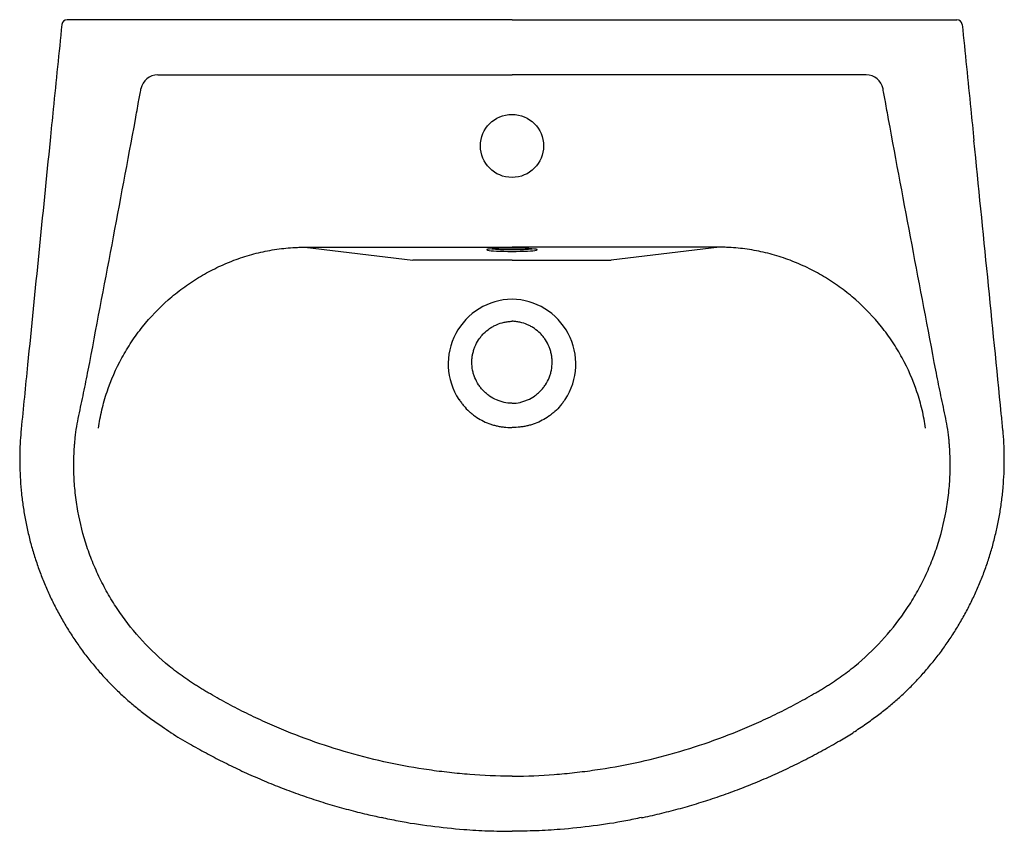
# Model space of a CAD drawing. Header units: millimetres. Extents: x 4023.062 to 4023.608, y 2276.699 to 2277.149.
import ezdxf

# ---------------------------------------------------------------- set-up
doc = ezdxf.new("R2010")
doc.units = ezdxf.units.MM
doc.layers.add('SANINDUSA', color=3, linetype='Continuous')

msp = doc.modelspace()

# ---------------------------------------------------------------- linework, layer by layer
at = {"layer": 'SANINDUSA'}
for p, q in [((4023.3349567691, 2277.148962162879), (4023.090316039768, 2277.148962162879)), ((4023.3349567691, 2277.148962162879), (4023.579597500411, 2277.148962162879)), ((4023.138530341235, 2277.118430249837), (4023.3349567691, 2277.118430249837)), ((4023.531383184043, 2277.118430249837), (4023.3349567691, 2277.118430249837)), ((4023.21998920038, 2277.02277111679), (4023.279911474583, 2277.015662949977)), ((4023.21998920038, 2277.02277111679), (4023.3349567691, 2277.02277111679)), ((4023.449924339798, 2277.02277111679), (4023.3349567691, 2277.02277111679)), ((4023.449924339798, 2277.02277111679), (4023.390002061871, 2277.015662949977)), ((4023.3349567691, 2277.015662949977), (4023.279911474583, 2277.015662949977)), ((4023.3349567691, 2277.015662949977), (4023.390002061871, 2277.015662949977)), ((4023.09276646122, 2276.917160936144), (4023.092766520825, 2276.917160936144)), ((4023.577147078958, 2276.917160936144), (4023.577147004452, 2276.917160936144))]:
    msp.add_line(p, q, dxfattribs=at)
msp.add_circle((4023.334956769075, 2277.07896215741), 0.0175, dxfattribs=at)
for centre, radius, start, end in [((4023.088305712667, 2277.14596219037), 0.002999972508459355, 89.99978142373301, 174.1890971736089), ((4023.581607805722, 2277.145962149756), 0.00300001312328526, 5.811603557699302, 89.9998024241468), ((4023.138530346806, 2277.108962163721), 0.009468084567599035, 90, 169.5649261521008), ((4023.531383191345, 2277.108962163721), 0.009468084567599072, 10.43507384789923, 90)]:
    msp.add_arc(centre, radius, start, end, dxfattribs=at)
for centre, major_axis, ratio, start_param, end_param in [((4023.335456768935, 2277.021370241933), (0.01450000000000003, -2.056637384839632e-09), 0.06255009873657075, 3.027352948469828, 3.405197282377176), ((4023.335456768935, 2277.021370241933), (0.01450000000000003, -2.056637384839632e-09), 0.06255009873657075, 1.605285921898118, 3.027352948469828), ((4023.335456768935, 2277.021370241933), (0.01450000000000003, -2.056637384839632e-09), 0.06255009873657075, 3.405197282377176, 4.677899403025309), ((4023.335456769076, 2277.022368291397), (0.01349999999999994, -2.057879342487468e-09), 0.06718343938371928, 3.671132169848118, 4.675343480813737), ((4023.334456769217, 2277.021370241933), (0.01449999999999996, 2.05663752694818e-09), 0.06255009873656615, 0.1165095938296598, 1.536306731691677), ((4023.334456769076, 2277.022368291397), (0.01350000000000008, 2.057879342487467e-09), 0.06718343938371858, 4.749434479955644, 5.753645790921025), ((4023.334456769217, 2277.021370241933), (0.01449999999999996, 2.05663752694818e-09), 0.06255009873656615, 4.746878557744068, 6.023273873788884), ((4023.334456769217, 2277.021370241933), (0.01449999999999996, 2.05663752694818e-09), 0.06255009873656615, 6.023273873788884, 6.399694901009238), ((4023.335456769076, 2276.95808578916), (-5.897504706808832e-15, 0.03588419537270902), 0.9996175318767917, 0.01393949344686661, 2.152733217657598), ((4023.334456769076, 2276.95808578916), (5.968558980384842e-15, 0.03588419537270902), 0.9996175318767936, 4.130452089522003, 6.269245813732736)]:
    msp.add_ellipse(centre, major_axis=major_axis, ratio=ratio, start_param=start_param, end_param=end_param, dxfattribs=at)
for points, knots in [([(4023.090316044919, 2277.148962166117), (4023.09018345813, 2277.148962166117), (4023.090053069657, 2277.148962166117), (4023.089796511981, 2277.148962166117), (4023.089669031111, 2277.148962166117), (4023.089425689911, 2277.148962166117), (4023.089310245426, 2277.148962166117), (4023.089091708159, 2277.148962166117), (4023.088988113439, 2277.148962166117), (4023.088802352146, 2277.148962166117), (4023.088718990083, 2277.148962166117), (4023.088571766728, 2277.148962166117), (4023.088509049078, 2277.148962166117), (4023.088358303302, 2277.148962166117), (4023.08830510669, 2277.148962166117), (4023.088305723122, 2277.148962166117)], [0, 0, 0, 0, 0.1250000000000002, 0.1250000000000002, 0.2500000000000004, 0.2500000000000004, 0.3750000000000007, 0.3750000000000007, 0.5000000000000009, 0.5000000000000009, 0.6250000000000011, 0.6250000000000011, 0.750000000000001, 0.750000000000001, 1, 1, 1, 1]), ([(4023.579597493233, 2277.148962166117), (4023.579730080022, 2277.148962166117), (4023.579860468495, 2277.148962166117), (4023.580117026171, 2277.148962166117), (4023.580244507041, 2277.148962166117), (4023.58048784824, 2277.148962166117), (4023.580603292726, 2277.148962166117), (4023.580821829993, 2277.148962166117), (4023.580925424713, 2277.148962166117), (4023.581111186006, 2277.148962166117), (4023.581194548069, 2277.148962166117), (4023.581341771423, 2277.148962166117), (4023.581404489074, 2277.148962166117), (4023.581555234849, 2277.148962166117), (4023.581608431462, 2277.148962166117), (4023.58160781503, 2277.148962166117)], [0, 0, 0, 0, 0.1249999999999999, 0.1249999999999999, 0.2499999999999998, 0.2499999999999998, 0.3749999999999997, 0.3749999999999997, 0.4999999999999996, 0.4999999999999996, 0.6249999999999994, 0.6249999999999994, 0.7499999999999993, 0.7499999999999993, 1, 1, 1, 1]), ([(4023.085321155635, 2277.146265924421), (4023.083730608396, 2277.1306314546), (4023.081547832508, 2277.109175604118), (4023.079393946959, 2277.087716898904), (4023.078809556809, 2277.081894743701)], [0, 0, 0, 0, 0.7286809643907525, 1, 1, 1, 1]), ([(4023.584592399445, 2277.146265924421), (4023.58618293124, 2277.130631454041), (4023.588365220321, 2277.109180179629), (4023.590518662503, 2277.08772605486), (4023.591102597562, 2277.081908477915)], [0, 0, 0, 0, 0.7288364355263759, 1, 1, 1, 1]), ([(4023.126152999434, 2277.093688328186), (4023.126739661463, 2277.096969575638), (4023.127329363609, 2277.100250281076), (4023.127922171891, 2277.10353042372), (4023.128352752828, 2277.10591292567), (4023.128784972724, 2277.108295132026), (4023.129218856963, 2277.110677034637)], [6.938893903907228e-18, 6.938893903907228e-18, 6.938893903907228e-18, 6.938893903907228e-18, 0.01000000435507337, 0.01000000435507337, 0.01000000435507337, 0.01726341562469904, 0.01726341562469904, 0.01726341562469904, 0.01726341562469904]), ([(4023.543760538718, 2277.093688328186), (4023.543173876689, 2277.096969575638), (4023.542584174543, 2277.100250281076), (4023.54199136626, 2277.10353042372), (4023.541560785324, 2277.10591292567), (4023.541128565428, 2277.108295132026), (4023.540694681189, 2277.110677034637)], [6.938893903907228e-18, 6.938893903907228e-18, 6.938893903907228e-18, 6.938893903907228e-18, 0.01000000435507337, 0.01000000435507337, 0.01000000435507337, 0.01726341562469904, 0.01726341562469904, 0.01726341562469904, 0.01726341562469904]), ([(4023.099946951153, 2276.954599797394), (4023.104368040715, 2276.977771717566), (4023.108773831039, 2277.000946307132), (4023.117522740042, 2277.047306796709), (4023.121865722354, 2277.070492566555), (4023.126152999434, 2277.093688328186)], [0, 0, 0, 0, 0.5000000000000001, 0.5000000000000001, 1, 1, 1, 1]), ([(4023.569966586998, 2276.954599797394), (4023.565545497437, 2276.977771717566), (4023.561139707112, 2277.000946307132), (4023.55239079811, 2277.047306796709), (4023.548047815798, 2277.070492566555), (4023.543760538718, 2277.093688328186)], [0, 0, 0, 0, 0.5000000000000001, 0.5000000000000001, 1, 1, 1, 1]), ([(4023.078816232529, 2277.081892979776), (4023.074638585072, 2277.040455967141), (4023.069259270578, 2276.987099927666), (4023.063977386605, 2276.93373417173), (4023.062797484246, 2276.921812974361)], [0, 0, 0, 0, 0.7766133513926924, 1, 1, 1, 1]), ([(4023.60711922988, 2276.921813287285), (4023.606834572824, 2276.924687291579), (4023.60154852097, 2276.978057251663), (4023.596185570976, 2277.03141955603), (4023.591111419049, 2277.081908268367)], [0, 0, 0, 0, 0.05385059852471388, 1, 1, 1, 1]), ([(4023.105584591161, 2276.922363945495), (4023.106079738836, 2276.925810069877), (4023.106731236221, 2276.929224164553), (4023.107939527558, 2276.934297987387), (4023.10838175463, 2276.935984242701), (4023.109337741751, 2276.939321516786), (4023.109851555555, 2276.940973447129), (4023.112595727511, 2276.949151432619), (4023.115347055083, 2276.955434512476), (4023.120286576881, 2276.964480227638), (4023.122069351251, 2276.967431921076), (4023.124952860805, 2276.971761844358), (4023.125951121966, 2276.973191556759), (4023.127999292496, 2276.9759916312), (4023.129050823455, 2276.977364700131), (4023.134443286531, 2276.984097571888), (4023.139185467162, 2276.989063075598), (4023.146934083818, 2276.995886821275), (4023.149623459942, 2276.998056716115), (4023.153822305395, 2277.001149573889), (4023.155244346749, 2277.002149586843), (4023.158118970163, 2277.00407873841), (4023.159573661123, 2277.005009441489), (4023.163989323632, 2277.007701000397), (4023.167001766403, 2277.009361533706), (4023.173163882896, 2277.012415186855), (4023.176313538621, 2277.013808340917), (4023.181143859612, 2277.015691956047), (4023.182771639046, 2277.016285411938), (4023.186063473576, 2277.017401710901), (4023.187720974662, 2277.017922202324), (4023.1927055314, 2277.019364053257), (4023.196053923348, 2277.020169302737), (4023.202801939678, 2277.021465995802), (4023.20620156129, 2277.021957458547), (4023.211341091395, 2277.022450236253), (4023.213060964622, 2277.022573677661), (4023.215651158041, 2277.022695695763), (4023.216516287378, 2277.022725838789), (4023.217816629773, 2277.022754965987), (4023.218250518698, 2277.022761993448), (4023.219119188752, 2277.022770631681), (4023.219555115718, 2277.022772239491), (4023.219989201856, 2277.022771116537)], [0, 0, 0, 0, 0.06249999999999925, 0.06249999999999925, 0.09374999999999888, 0.09374999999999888, 0.1249999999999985, 0.1249999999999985, 0.2499999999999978, 0.2499999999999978, 0.3124999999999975, 0.3124999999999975, 0.3437499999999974, 0.3437499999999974, 0.3749999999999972, 0.3749999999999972, 0.4999999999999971, 0.4999999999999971, 0.5624999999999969, 0.5624999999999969, 0.593749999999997, 0.593749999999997, 0.624999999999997, 0.624999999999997, 0.6874999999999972, 0.6874999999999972, 0.7499999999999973, 0.7499999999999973, 0.7812499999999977, 0.7812499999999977, 0.8124999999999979, 0.8124999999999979, 0.8749999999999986, 0.8749999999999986, 0.9374999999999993, 0.9374999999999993, 0.9687499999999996, 0.9687499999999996, 0.9843749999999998, 0.9843749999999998, 0.9921874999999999, 0.9921874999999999, 1, 1, 1, 1]), ([(4023.564328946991, 2276.922363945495), (4023.563833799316, 2276.925810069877), (4023.563182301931, 2276.929224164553), (4023.561974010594, 2276.934297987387), (4023.561531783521, 2276.935984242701), (4023.5605757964, 2276.939321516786), (4023.560061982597, 2276.940973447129), (4023.557317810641, 2276.949151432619), (4023.554566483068, 2276.955434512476), (4023.54962696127, 2276.964480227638), (4023.547844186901, 2276.967431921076), (4023.544960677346, 2276.971761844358), (4023.543962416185, 2276.973191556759), (4023.541914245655, 2276.9759916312), (4023.540862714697, 2276.977364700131), (4023.535470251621, 2276.984097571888), (4023.530728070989, 2276.989063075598), (4023.522979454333, 2276.995886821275), (4023.52029007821, 2276.998056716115), (4023.516091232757, 2277.001149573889), (4023.514669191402, 2277.002149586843), (4023.511794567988, 2277.00407873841), (4023.510339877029, 2277.005009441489), (4023.50592421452, 2277.007701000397), (4023.502911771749, 2277.009361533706), (4023.496749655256, 2277.012415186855), (4023.49359999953, 2277.013808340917), (4023.48876967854, 2277.015691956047), (4023.487141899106, 2277.016285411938), (4023.483850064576, 2277.017401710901), (4023.482192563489, 2277.017922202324), (4023.477208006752, 2277.019364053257), (4023.473859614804, 2277.020169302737), (4023.467111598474, 2277.021465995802), (4023.463711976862, 2277.021957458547), (4023.458572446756, 2277.022450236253), (4023.456852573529, 2277.022573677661), (4023.454262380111, 2277.022695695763), (4023.453397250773, 2277.022725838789), (4023.452096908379, 2277.022754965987), (4023.451663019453, 2277.022761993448), (4023.4507943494, 2277.022770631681), (4023.450358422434, 2277.022772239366), (4023.449924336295, 2277.022771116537)], [0, 0, 0, 0, 0.06249999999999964, 0.06249999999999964, 0.09374999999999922, 0.09374999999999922, 0.1249999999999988, 0.1249999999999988, 0.2499999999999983, 0.2499999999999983, 0.3124999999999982, 0.3124999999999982, 0.3437499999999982, 0.3437499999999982, 0.3749999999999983, 0.3749999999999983, 0.4999999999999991, 0.4999999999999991, 0.5624999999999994, 0.5624999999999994, 0.5937499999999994, 0.5937499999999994, 0.6249999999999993, 0.6249999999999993, 0.6874999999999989, 0.6874999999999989, 0.7499999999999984, 0.7499999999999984, 0.7812499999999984, 0.7812499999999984, 0.8124999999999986, 0.8124999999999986, 0.874999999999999, 0.874999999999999, 0.9374999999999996, 0.9374999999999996, 0.9687499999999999, 0.9687499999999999, 0.984375, 0.984375, 0.9921875, 0.9921875, 1, 1, 1, 1]), ([(4023.334880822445, 2276.936219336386), (4023.333406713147, 2276.936256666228), (4023.331953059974, 2276.936435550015), (4023.330161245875, 2276.936833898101), (4023.3298041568, 2276.936922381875), (4023.329092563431, 2276.937117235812), (4023.328737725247, 2276.937223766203), (4023.327687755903, 2276.937567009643), (4023.327003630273, 2276.937828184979), (4023.324997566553, 2276.938706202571), (4023.323721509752, 2276.939416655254), (4023.322205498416, 2276.940466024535), (4023.32190606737, 2276.940684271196), (4023.321321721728, 2276.941132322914), (4023.321035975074, 2276.941362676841), (4023.320197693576, 2276.942072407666), (4023.319130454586, 2276.943068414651), (4023.318162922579, 2276.944162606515), (4023.317475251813, 2276.945020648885), (4023.317252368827, 2276.945312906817), (4023.316819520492, 2276.945910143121), (4023.316609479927, 2276.946215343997), (4023.315603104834, 2276.947756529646), (4023.314927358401, 2276.949050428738), (4023.314103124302, 2276.951080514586), (4023.313860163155, 2276.951772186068), (4023.313439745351, 2276.953186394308), (4023.31326383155, 2276.953904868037), (4023.312844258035, 2276.95606540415), (4023.312704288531, 2276.957523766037), (4023.312708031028, 2276.959738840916), (4023.312745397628, 2276.960476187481), (4023.312889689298, 2276.961932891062), (4023.312996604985, 2276.962654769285), (4023.313279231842, 2276.964085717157), (4023.31345494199, 2276.964794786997), (4023.313876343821, 2276.966199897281), (4023.314123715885, 2276.96689964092), (4023.31495988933, 2276.968942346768), (4023.315641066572, 2276.970233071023), (4023.316844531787, 2276.972064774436), (4023.317276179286, 2276.972657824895), (4023.318202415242, 2276.97380776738), (4023.31869297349, 2276.974359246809), (4023.32022930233, 2276.975927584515), (4023.321345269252, 2276.97686682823), (4023.323157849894, 2276.978115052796), (4023.323788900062, 2276.978505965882), (4023.325075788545, 2276.979218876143), (4023.325732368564, 2276.979541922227), (4023.32774057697, 2276.980413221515), (4023.329130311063, 2276.980864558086), (4023.331294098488, 2276.981340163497), (4023.332022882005, 2276.981463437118), (4023.333484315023, 2276.981638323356), (4023.33421869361, 2276.981690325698), (4023.334956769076, 2276.981706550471)], [0, 0, 0, 0, 0.06250000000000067, 0.06250000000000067, 0.07812500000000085, 0.07812500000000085, 0.09375000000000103, 0.09375000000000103, 0.1250000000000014, 0.1250000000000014, 0.1875000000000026, 0.1875000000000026, 0.2031250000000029, 0.2031250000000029, 0.2187500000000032, 0.2187500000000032, 0.2500000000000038, 0.2812500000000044, 0.2812500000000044, 0.2968750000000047, 0.2968750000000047, 0.3125000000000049, 0.3125000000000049, 0.3750000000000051, 0.3750000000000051, 0.4062500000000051, 0.4062500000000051, 0.4375000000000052, 0.4375000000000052, 0.5000000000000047, 0.5000000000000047, 0.5312500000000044, 0.5312500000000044, 0.5625000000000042, 0.5625000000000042, 0.593750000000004, 0.593750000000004, 0.6250000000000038, 0.6250000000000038, 0.6875000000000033, 0.6875000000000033, 0.7187500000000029, 0.7187500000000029, 0.7500000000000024, 0.7500000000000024, 0.8125000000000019, 0.8125000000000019, 0.8437500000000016, 0.8437500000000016, 0.8750000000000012, 0.8750000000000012, 0.9375000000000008, 0.9375000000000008, 0.9687500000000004, 0.9687500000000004, 1, 1, 1, 1]), ([(4023.335032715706, 2276.936219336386), (4023.336506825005, 2276.936256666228), (4023.337960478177, 2276.936435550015), (4023.339752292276, 2276.936833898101), (4023.340109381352, 2276.936922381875), (4023.34082097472, 2276.937117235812), (4023.341175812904, 2276.937223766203), (4023.342225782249, 2276.937567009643), (4023.342909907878, 2276.937828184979), (4023.344915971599, 2276.938706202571), (4023.3461920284, 2276.939416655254), (4023.347708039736, 2276.940466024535), (4023.348007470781, 2276.940684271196), (4023.348591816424, 2276.941132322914), (4023.348877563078, 2276.941362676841), (4023.349715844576, 2276.942072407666), (4023.350783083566, 2276.943068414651), (4023.351750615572, 2276.944162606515), (4023.352438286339, 2276.945020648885), (4023.352661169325, 2276.945312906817), (4023.35309401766, 2276.945910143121), (4023.353304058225, 2276.946215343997), (4023.354310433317, 2276.947756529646), (4023.354986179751, 2276.949050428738), (4023.35581041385, 2276.951080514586), (4023.356053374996, 2276.951772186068), (4023.3564737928, 2276.953186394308), (4023.356649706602, 2276.953904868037), (4023.357069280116, 2276.95606540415), (4023.357209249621, 2276.957523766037), (4023.357205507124, 2276.959738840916), (4023.357168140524, 2276.960476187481), (4023.357023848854, 2276.961932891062), (4023.356916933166, 2276.962654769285), (4023.35663430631, 2276.964085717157), (4023.356458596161, 2276.964794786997), (4023.35603719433, 2276.966199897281), (4023.355789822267, 2276.96689964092), (4023.354953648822, 2276.968942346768), (4023.354272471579, 2276.970233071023), (4023.353069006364, 2276.972064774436), (4023.352637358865, 2276.972657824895), (4023.35171112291, 2276.97380776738), (4023.351220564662, 2276.974359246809), (4023.349684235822, 2276.975927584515), (4023.3485682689, 2276.97686682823), (4023.346755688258, 2276.978115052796), (4023.34612463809, 2276.978505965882), (4023.344837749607, 2276.979218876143), (4023.344181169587, 2276.979541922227), (4023.342172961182, 2276.980413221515), (4023.340783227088, 2276.980864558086), (4023.338619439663, 2276.981340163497), (4023.337890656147, 2276.981463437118), (4023.336429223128, 2276.981638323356), (4023.335694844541, 2276.981690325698), (4023.334956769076, 2276.981706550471)], [0, 0, 0, 0, 0.06250000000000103, 0.06250000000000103, 0.07812500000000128, 0.07812500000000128, 0.09375000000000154, 0.09375000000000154, 0.1250000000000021, 0.1250000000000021, 0.1875000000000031, 0.1875000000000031, 0.2031250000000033, 0.2031250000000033, 0.2187500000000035, 0.2187500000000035, 0.2500000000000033, 0.281250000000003, 0.281250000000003, 0.2968750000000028, 0.2968750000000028, 0.3125000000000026, 0.3125000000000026, 0.3750000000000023, 0.3750000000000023, 0.4062500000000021, 0.4062500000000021, 0.4375000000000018, 0.4375000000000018, 0.500000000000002, 0.500000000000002, 0.5312500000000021, 0.5312500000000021, 0.5625000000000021, 0.5625000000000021, 0.5937500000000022, 0.5937500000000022, 0.6250000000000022, 0.6250000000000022, 0.687500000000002, 0.687500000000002, 0.7187500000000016, 0.7187500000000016, 0.7500000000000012, 0.7500000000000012, 0.8125000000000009, 0.8125000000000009, 0.8437500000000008, 0.8437500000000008, 0.8750000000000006, 0.8750000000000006, 0.9375000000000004, 0.9375000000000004, 0.9687500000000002, 0.9687500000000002, 1, 1, 1, 1]), ([(4023.094735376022, 2276.929405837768), (4023.095664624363, 2276.933592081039), (4023.096559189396, 2276.937785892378), (4023.098293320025, 2276.94618475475), (4023.099132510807, 2276.950389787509), (4023.099946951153, 2276.954599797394)], [0, 0, 0, 0, 0.5, 0.5, 1, 1, 1, 1]), ([(4023.57517816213, 2276.929405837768), (4023.574248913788, 2276.933592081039), (4023.573354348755, 2276.937785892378), (4023.571620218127, 2276.94618475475), (4023.570781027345, 2276.950389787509), (4023.569966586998, 2276.954599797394)], [0, 0, 0, 0, 0.5000000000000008, 0.5000000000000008, 1, 1, 1, 1]), ([(4023.305490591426, 2276.938362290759), (4023.305510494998, 2276.938358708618), (4023.305530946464, 2276.938356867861), (4023.305551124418, 2276.938358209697), (4023.305567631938, 2276.938359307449), (4023.305584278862, 2276.938362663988), (4023.305599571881, 2276.938368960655), (4023.305606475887, 2276.938371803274), (4023.305613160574, 2276.93837525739), (4023.305619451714, 2276.93837927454)], [0, 0, 0, 0, 6.067056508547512e-05, 6.067056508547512e-05, 6.067056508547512e-05, 0.000110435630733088, 0.000110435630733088, 0.000110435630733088, 0.0001326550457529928, 0.0001326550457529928, 0.0001326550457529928, 0.0001326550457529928]), ([(4023.305619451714, 2276.93837927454), (4023.305628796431, 2276.938364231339), (4023.305638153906, 2276.938349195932), (4023.305647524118, 2276.938334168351), (4023.305647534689, 2276.938334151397), (4023.30564754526, 2276.938334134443), (4023.305647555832, 2276.938334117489)], [0, 0, 0, 0, 5.318323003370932e-05, 5.318323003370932e-05, 5.318323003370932e-05, 5.324323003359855e-05, 5.324323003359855e-05, 5.324323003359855e-05, 5.324323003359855e-05]), ([(4023.305647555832, 2276.938334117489), (4023.306031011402, 2276.937719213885), (4023.306437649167, 2276.937117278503), (4023.307286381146, 2276.935951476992), (4023.307729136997, 2276.935386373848), (4023.309110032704, 2276.933742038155), (4023.310100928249, 2276.93271390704), (4023.311686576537, 2276.931267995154), (4023.312231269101, 2276.93080167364), (4023.313353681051, 2276.929901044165), (4023.313933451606, 2276.929465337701), (4023.315707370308, 2276.928219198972), (4023.316932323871, 2276.927471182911), (4023.319464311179, 2276.926135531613), (4023.32077134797, 2276.925547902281), (4023.322794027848, 2276.924787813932), (4023.323480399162, 2276.924554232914), (4023.324863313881, 2276.924131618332), (4023.326256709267, 2276.92375312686), (4023.32767077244, 2276.923461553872), (4023.329095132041, 2276.923213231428), (4023.329812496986, 2276.92311079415), (4023.331964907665, 2276.9228698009), (4023.333405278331, 2276.922796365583), (4023.3348510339, 2276.922808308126)], [0, 0, 0, 0, 0.06250000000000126, 0.06250000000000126, 0.1250000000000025, 0.1250000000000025, 0.2500000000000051, 0.2500000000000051, 0.3125000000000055, 0.3125000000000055, 0.3750000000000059, 0.3750000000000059, 0.5000000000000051, 0.5000000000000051, 0.6250000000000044, 0.6250000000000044, 0.6875000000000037, 0.6875000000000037, 0.7500000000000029, 0.8125000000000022, 0.8125000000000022, 0.8750000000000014, 0.8750000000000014, 1, 1, 1, 1]), ([(4023.36426598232, 2276.938334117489), (4023.363882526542, 2276.937719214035), (4023.363475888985, 2276.937117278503), (4023.362627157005, 2276.935951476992), (4023.362184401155, 2276.935386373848), (4023.360803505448, 2276.933742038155), (4023.359812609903, 2276.93271390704), (4023.358226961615, 2276.931267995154), (4023.357682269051, 2276.93080167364), (4023.356559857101, 2276.929901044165), (4023.355980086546, 2276.929465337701), (4023.354206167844, 2276.928219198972), (4023.35298121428, 2276.927471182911), (4023.350449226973, 2276.926135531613), (4023.349142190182, 2276.925547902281), (4023.347119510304, 2276.924787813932), (4023.34643313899, 2276.924554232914), (4023.34505022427, 2276.924131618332), (4023.343656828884, 2276.92375312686), (4023.342242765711, 2276.923461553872), (4023.34081840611, 2276.923213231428), (4023.340101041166, 2276.92311079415), (4023.337948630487, 2276.9228698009), (4023.336508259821, 2276.922796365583), (4023.335062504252, 2276.922808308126)], [0, 0, 0, 0, 0.0625000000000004, 0.0625000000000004, 0.1250000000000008, 0.1250000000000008, 0.2500000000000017, 0.2500000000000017, 0.3125000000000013, 0.3125000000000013, 0.3750000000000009, 0.3750000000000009, 0.5000000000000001, 0.5000000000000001, 0.6249999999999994, 0.6249999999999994, 0.6874999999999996, 0.6874999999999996, 0.7499999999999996, 0.8124999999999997, 0.8124999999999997, 0.8749999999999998, 0.8749999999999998, 1, 1, 1, 1]), ([(4023.364294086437, 2276.93837927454), (4023.36428474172, 2276.938364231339), (4023.364275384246, 2276.938349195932), (4023.364266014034, 2276.938334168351), (4023.364266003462, 2276.938334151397), (4023.364265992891, 2276.938334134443), (4023.36426598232, 2276.938334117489)], [0, 0, 0, 0, 5.318323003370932e-05, 5.318323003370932e-05, 5.318323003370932e-05, 5.324323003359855e-05, 5.324323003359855e-05, 5.324323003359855e-05, 5.324323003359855e-05]), ([(4023.364422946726, 2276.938362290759), (4023.364403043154, 2276.938358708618), (4023.364382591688, 2276.938356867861), (4023.364362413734, 2276.938358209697), (4023.364345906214, 2276.938359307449), (4023.36432925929, 2276.938362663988), (4023.364313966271, 2276.938368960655), (4023.364307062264, 2276.938371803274), (4023.364300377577, 2276.93837525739), (4023.364294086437, 2276.93837927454)], [0, 0, 0, 0, 6.067056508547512e-05, 6.067056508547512e-05, 6.067056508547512e-05, 0.0001104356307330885, 0.0001104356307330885, 0.0001104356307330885, 0.0001326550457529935, 0.0001326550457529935, 0.0001326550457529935, 0.0001326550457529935]), ([(4023.092766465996, 2276.917160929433), (4023.092986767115, 2276.919216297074), (4023.093261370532, 2276.921267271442), (4023.093917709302, 2276.925349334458), (4023.09429986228, 2276.927383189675), (4023.094735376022, 2276.929405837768)], [0, 0, 0, 0, 0.5, 0.5, 1, 1, 1, 1]), ([(4023.577147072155, 2276.917160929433), (4023.576926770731, 2276.919216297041), (4023.57665216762, 2276.921267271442), (4023.57599582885, 2276.925349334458), (4023.575613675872, 2276.927383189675), (4023.57517816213, 2276.929405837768)], [0, 0, 0, 0, 0.5, 0.5, 1, 1, 1, 1]), ([(4023.062772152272, 2276.921813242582), (4023.062603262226, 2276.919716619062), (4023.062246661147, 2276.915289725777), (4023.06196091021, 2276.908341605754), (4023.061962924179, 2276.901047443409), (4023.062279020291, 2276.893605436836), (4023.062903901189, 2276.886195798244), (4023.063846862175, 2276.878760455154), (4023.065103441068, 2276.871357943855), (4023.066671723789, 2276.864005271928), (4023.068548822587, 2276.856719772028), (4023.070731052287, 2276.849518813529), (4023.073213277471, 2276.842419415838), (4023.075988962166, 2276.835443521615), (4023.079053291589, 2276.828590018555), (4023.082400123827, 2276.821872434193), (4023.08602849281, 2276.815298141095), (4023.089925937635, 2276.808890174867), (4023.094087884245, 2276.802656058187), (4023.098509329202, 2276.796603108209), (4023.103185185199, 2276.790739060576), (4023.108109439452, 2276.785070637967), (4023.113076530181, 2276.779820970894), (4023.118132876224, 2276.774872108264), (4023.123264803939, 2276.770294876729), (4023.128760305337, 2276.765792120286), (4023.13464861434, 2276.761336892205), (4023.140384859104, 2276.75726620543), (4023.144216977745, 2276.754747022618), (4023.145851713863, 2276.753672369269)], [0, 0, 0, 0, 0.0319508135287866, 0.06746220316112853, 0.105603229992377, 0.1427231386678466, 0.1805824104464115, 0.2185286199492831, 0.2565439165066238, 0.2946083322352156, 0.332701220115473, 0.3707978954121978, 0.4088763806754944, 0.446915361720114, 0.484814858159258, 0.5228873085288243, 0.560891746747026, 0.5988509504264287, 0.6367874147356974, 0.6747248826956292, 0.7126853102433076, 0.7506863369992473, 0.7887527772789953, 0.8224410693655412, 0.8581350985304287, 0.8931766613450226, 0.9303378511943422, 0.970282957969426, 1, 1, 1, 1]), ([(4023.161607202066, 2276.778667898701), (4023.160876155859, 2276.779110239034), (4023.160146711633, 2276.779560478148), (4023.158699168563, 2276.780471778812), (4023.157979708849, 2276.780933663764), (4023.155834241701, 2276.78233798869), (4023.153008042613, 2276.784260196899), (4023.150250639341, 2276.786281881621), (4023.147527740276, 2276.788353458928), (4023.146182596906, 2276.789415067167), (4023.139578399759, 2276.794819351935), (4023.134655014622, 2276.799468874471), (4023.125505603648, 2276.809399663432), (4023.121279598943, 2276.814680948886), (4023.115478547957, 2276.823090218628), (4023.113631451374, 2276.825981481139), (4023.110157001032, 2276.831873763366), (4023.108525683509, 2276.834879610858), (4023.105475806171, 2276.841011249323), (4023.10406818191, 2276.844115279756), (4023.101485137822, 2276.850389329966), (4023.100309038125, 2276.853560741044), (4023.097122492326, 2276.863176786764), (4023.095452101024, 2276.869722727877), (4023.093942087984, 2276.878077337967), (4023.093669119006, 2276.879756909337), (4023.093182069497, 2276.883133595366), (4023.092967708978, 2276.884833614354), (4023.092417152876, 2276.88993456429), (4023.092172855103, 2276.893335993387), (4023.091926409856, 2276.900140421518), (4023.091924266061, 2276.903543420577), (4023.092102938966, 2276.908649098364), (4023.092192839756, 2276.910351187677), (4023.092373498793, 2276.912904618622), (4023.092441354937, 2276.913755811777), (4023.092592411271, 2276.915458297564), (4023.092675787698, 2276.916311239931), (4023.092766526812, 2276.917160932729)], [0, 0, 0, 0, 0.01562499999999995, 0.01562499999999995, 0.0312499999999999, 0.0312499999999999, 0.06250000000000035, 0.09375000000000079, 0.09375000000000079, 0.1250000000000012, 0.1250000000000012, 0.2500000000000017, 0.2500000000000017, 0.3750000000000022, 0.3750000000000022, 0.4375000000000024, 0.4375000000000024, 0.5000000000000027, 0.5000000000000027, 0.5625000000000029, 0.5625000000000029, 0.6250000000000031, 0.6250000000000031, 0.7500000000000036, 0.7500000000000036, 0.7812500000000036, 0.7812500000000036, 0.8125000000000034, 0.8125000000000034, 0.8750000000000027, 0.8750000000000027, 0.9375000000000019, 0.9375000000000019, 0.9687500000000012, 0.9687500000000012, 0.9843750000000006, 0.9843750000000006, 1, 1, 1, 1]), ([(4023.508306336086, 2276.778667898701), (4023.509037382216, 2276.779110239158), (4023.509766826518, 2276.779560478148), (4023.511214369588, 2276.780471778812), (4023.511933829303, 2276.780933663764), (4023.51407929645, 2276.78233798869), (4023.516905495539, 2276.784260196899), (4023.519662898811, 2276.786281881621), (4023.522385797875, 2276.788353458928), (4023.523730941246, 2276.789415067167), (4023.530335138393, 2276.794819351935), (4023.53525852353, 2276.799468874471), (4023.544407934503, 2276.809399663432), (4023.548633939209, 2276.814680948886), (4023.554434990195, 2276.823090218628), (4023.556282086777, 2276.825981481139), (4023.559756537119, 2276.831873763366), (4023.561387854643, 2276.834879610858), (4023.56443773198, 2276.841011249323), (4023.565845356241, 2276.844115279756), (4023.56842840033, 2276.850389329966), (4023.569604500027, 2276.853560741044), (4023.572791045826, 2276.863176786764), (4023.574461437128, 2276.869722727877), (4023.575971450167, 2276.878077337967), (4023.576244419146, 2276.879756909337), (4023.576731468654, 2276.883133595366), (4023.576945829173, 2276.884833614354), (4023.577496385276, 2276.88993456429), (4023.577740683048, 2276.893335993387), (4023.577987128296, 2276.900140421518), (4023.577989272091, 2276.903543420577), (4023.577810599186, 2276.908649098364), (4023.577720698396, 2276.910351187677), (4023.577540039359, 2276.912904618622), (4023.577472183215, 2276.913755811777), (4023.577321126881, 2276.915458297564), (4023.577237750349, 2276.91631123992), (4023.57714701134, 2276.917160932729)], [0, 0, 0, 0, 0.01562499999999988, 0.01562499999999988, 0.03124999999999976, 0.03124999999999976, 0.06250000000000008, 0.0937500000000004, 0.0937500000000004, 0.1250000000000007, 0.1250000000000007, 0.2500000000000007, 0.2500000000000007, 0.3750000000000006, 0.3750000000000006, 0.4375000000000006, 0.4375000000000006, 0.5000000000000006, 0.5000000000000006, 0.5625000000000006, 0.5625000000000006, 0.6250000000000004, 0.6250000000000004, 0.7500000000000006, 0.7500000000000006, 0.7812500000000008, 0.7812500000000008, 0.812500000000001, 0.812500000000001, 0.8750000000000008, 0.8750000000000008, 0.9375000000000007, 0.9375000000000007, 0.9687500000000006, 0.9687500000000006, 0.9843750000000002, 0.9843750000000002, 1, 1, 1, 1]), ([(4023.524068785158, 2276.753662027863), (4023.524384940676, 2276.753865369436), (4023.527104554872, 2276.755614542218), (4023.531890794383, 2276.758923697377), (4023.538226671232, 2276.763528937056), (4023.543903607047, 2276.768002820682), (4023.549270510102, 2276.772578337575), (4023.554354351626, 2276.777338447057), (4023.559404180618, 2276.782483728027), (4023.564304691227, 2276.787888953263), (4023.569094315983, 2276.793643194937), (4023.573634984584, 2276.799590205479), (4023.577921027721, 2276.805723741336), (4023.581947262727, 2276.812036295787), (4023.585708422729, 2276.818520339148), (4023.589199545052, 2276.825168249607), (4023.592415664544, 2276.83197229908), (4023.595345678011, 2276.838906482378), (4023.597975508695, 2276.845947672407), (4023.600302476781, 2276.853079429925), (4023.602328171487, 2276.860301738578), (4023.60405115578, 2276.867610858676), (4023.605466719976, 2276.874990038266), (4023.606570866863, 2276.882422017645), (4023.607361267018, 2276.889889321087), (4023.607833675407, 2276.897374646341), (4023.607995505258, 2276.90486484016), (4023.607816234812, 2276.912297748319), (4023.607488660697, 2276.917947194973), (4023.607204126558, 2276.921097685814), (4023.607139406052, 2276.921814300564)], [0, 0, 0, 0, 0.005710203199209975, 0.04911997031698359, 0.08836321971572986, 0.124683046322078, 0.1588880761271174, 0.1954679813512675, 0.2304390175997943, 0.2683777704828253, 0.3062673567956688, 0.3441353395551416, 0.3820061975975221, 0.4199014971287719, 0.4578390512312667, 0.4958419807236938, 0.5339331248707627, 0.5721296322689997, 0.6101616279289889, 0.648077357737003, 0.6860544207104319, 0.7240746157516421, 0.7621185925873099, 0.8001603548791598, 0.8381781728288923, 0.8761520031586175, 0.9140631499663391, 0.9519473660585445, 0.9890698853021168, 0.9999999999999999, 0.9999999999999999, 0.9999999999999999, 0.9999999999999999]), ([(4023.334236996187, 2276.729444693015), (4023.326653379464, 2276.729509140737), (4023.319085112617, 2276.729830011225), (4023.307755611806, 2276.730693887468), (4023.303982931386, 2276.731045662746), (4023.29644522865, 2276.731877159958), (4023.292687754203, 2276.732356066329), (4023.273964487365, 2276.735063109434), (4023.25918125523, 2276.738225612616), (4023.230011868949, 2276.746549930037), (4023.21578651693, 2276.751665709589), (4023.198450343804, 2276.759242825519), (4023.195004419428, 2276.760818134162), (4023.188162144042, 2276.764086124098), (4023.181380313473, 2276.767466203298), (4023.174718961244, 2276.771069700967), (4023.169768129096, 2276.773856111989), (4023.167304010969, 2276.775270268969), (4023.164856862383, 2276.776715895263), (4023.16322920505, 2276.777686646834), (4023.162416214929, 2276.778176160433), (4023.161607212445, 2276.778667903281)], [0, 0, 0, 0, 0.1249999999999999, 0.1249999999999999, 0.1874999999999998, 0.1874999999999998, 0.2499999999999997, 0.2499999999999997, 0.4999999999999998, 0.4999999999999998, 0.7499999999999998, 0.7499999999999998, 0.8124999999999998, 0.8124999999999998, 0.8749999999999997, 0.9374999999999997, 0.9374999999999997, 0.96875, 0.984375, 0.984375, 1, 1, 1, 1]), ([(4023.335676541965, 2276.729444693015), (4023.343260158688, 2276.729509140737), (4023.350828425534, 2276.729830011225), (4023.362157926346, 2276.730693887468), (4023.365930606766, 2276.731045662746), (4023.373468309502, 2276.731877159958), (4023.377225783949, 2276.732356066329), (4023.395949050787, 2276.735063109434), (4023.410732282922, 2276.738225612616), (4023.439901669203, 2276.746549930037), (4023.454127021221, 2276.751665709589), (4023.471463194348, 2276.759242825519), (4023.474909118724, 2276.760818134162), (4023.48175139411, 2276.764086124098), (4023.488533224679, 2276.767466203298), (4023.495194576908, 2276.771069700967), (4023.500145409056, 2276.773856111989), (4023.502609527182, 2276.775270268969), (4023.505056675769, 2276.776715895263), (4023.506684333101, 2276.777686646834), (4023.507497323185, 2276.778176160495), (4023.508306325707, 2276.778667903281)], [0, 0, 0, 0, 0.1249999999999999, 0.1249999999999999, 0.1874999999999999, 0.1874999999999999, 0.2499999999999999, 0.2499999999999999, 0.5, 0.5, 0.7500000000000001, 0.7500000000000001, 0.8125, 0.8125, 0.8749999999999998, 0.9374999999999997, 0.9374999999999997, 0.9687499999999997, 0.9843749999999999, 0.9843749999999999, 1, 1, 1, 1]), ([(4023.145775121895, 2276.753548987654), (4023.145832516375, 2276.753513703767), (4023.149229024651, 2276.751425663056), (4023.155718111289, 2276.74765037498), (4023.165171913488, 2276.742343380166), (4023.174482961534, 2276.737476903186), (4023.183986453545, 2276.73284257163), (4023.19377766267, 2276.728420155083), (4023.203677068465, 2276.724296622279), (4023.213668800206, 2276.720478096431), (4023.2237571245, 2276.71696304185), (4023.233938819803, 2276.713748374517), (4023.244199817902, 2276.710850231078), (4023.253726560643, 2276.708426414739), (4023.259858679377, 2276.707113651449), (4023.262524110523, 2276.70654303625)], [0, 0, 0, 0, 0.001598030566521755, 0.09456874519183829, 0.1780362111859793, 0.258738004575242, 0.3437264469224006, 0.4287929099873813, 0.5135310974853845, 0.5980525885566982, 0.6824690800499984, 0.7668923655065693, 0.8512643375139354, 0.9353494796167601, 1, 1, 1, 1]), ([(4023.406792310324, 2276.706402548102), (4023.407117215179, 2276.706466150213), (4023.410900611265, 2276.707206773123), (4023.418092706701, 2276.708917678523), (4023.428364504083, 2276.711557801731), (4023.438570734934, 2276.714539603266), (4023.448698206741, 2276.717816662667), (4023.458726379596, 2276.721395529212), (4023.468651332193, 2276.725271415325), (4023.478477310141, 2276.729446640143), (4023.488207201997, 2276.733923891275), (4023.497843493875, 2276.73870036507), (4023.507347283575, 2276.743774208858), (4023.516111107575, 2276.748741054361), (4023.521655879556, 2276.752077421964), (4023.524127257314, 2276.753564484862)], [0, 0, 0, 0, 0.007814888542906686, 0.0910014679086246, 0.1744331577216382, 0.2581593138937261, 0.3419409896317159, 0.4256652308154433, 0.5094595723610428, 0.5934152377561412, 0.6776419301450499, 0.7622489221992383, 0.8472518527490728, 0.9319181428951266, 1, 1, 1, 1]), ([(4023.262548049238, 2276.706643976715), (4023.265622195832, 2276.70597175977), (4023.274674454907, 2276.703992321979), (4023.289902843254, 2276.701715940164), (4023.306515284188, 2276.699958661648), (4023.321548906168, 2276.69904981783), (4023.330485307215, 2276.698937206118), (4023.3349567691, 2276.698880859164)], [0, 0, 0, 0, 0.1293769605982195, 0.3809687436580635, 0.6325601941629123, 0.8161459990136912, 1, 1, 1, 1]), ([(4023.406765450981, 2276.706517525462), (4023.403890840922, 2276.705889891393), (4023.395037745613, 2276.703956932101), (4023.380010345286, 2276.701717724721), (4023.363398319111, 2276.699958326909), (4023.348364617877, 2276.69904989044), (4023.339428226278, 2276.698937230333), (4023.3349567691, 2276.698880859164)], [0, 0, 0, 0, 0.1219972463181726, 0.3757216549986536, 0.6294456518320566, 0.8145875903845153, 1, 1, 1, 1])]:
    msp.add_open_spline(points, degree=3, knots=knots, dxfattribs=at)
for points in [[(4023.334956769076, 2276.729440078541), (4023.334717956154, 2276.729441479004), (4023.3344791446, 2276.729443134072), (4023.334240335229, 2276.729445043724)], [(4023.334956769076, 2276.729440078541), (4023.335195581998, 2276.729441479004), (4023.335434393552, 2276.729443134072), (4023.335673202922, 2276.729445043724)]]:
    msp.add_open_spline(points, degree=3, dxfattribs=at)

doc.saveas('drawing.dxf')
